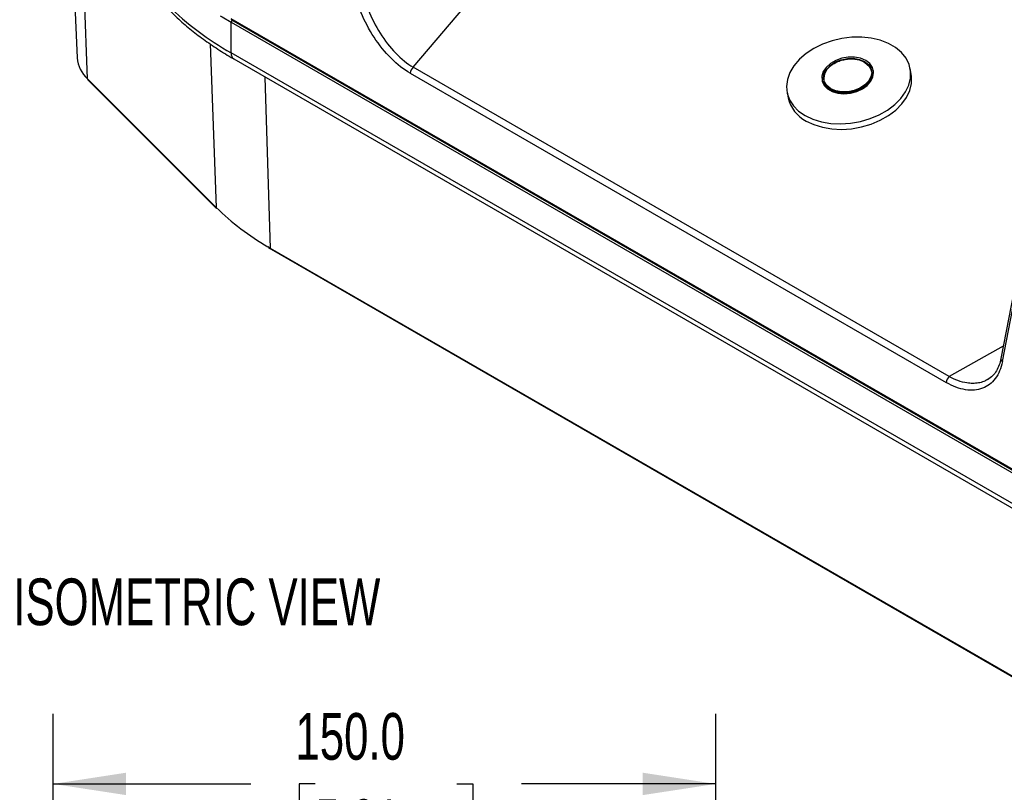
# Model space of a CAD drawing. Header units: millimetres. Extents: x 32 to 1494, y 32 to 1048.
# Tile 22 of 27: x 926 to 1149, y 683 to 858. Entities that reach past the tile are written whole.
import ezdxf

# ---------------------------------------------------------------- set-up
doc = ezdxf.new("R2010")
doc.units = ezdxf.units.MM
doc.header["$LTSCALE"] = 5
doc.layers.add('DIMENSIONS', color=140, linetype='Continuous', lineweight=25)
doc.layers.add('TEXT', color=140, linetype='Continuous', lineweight=25)
doc.styles.add('SLDTEXTSTYLE0', font='TXT', dxfattribs={"width": 0.7})
doc.dimstyles.new('SLDDIMSTYLE0', dxfattribs={"dimtxt": 10.790039, "dimasz": 16.51, "dimexe": 0, "dimexo": 0.0625, "dimgap": 2.69751, "dimtad": 0, "dimtih": 1, "dimtoh": 1, "dimrnd": 1e-09, "dimzin": 4, "dimdsep": 46, "dimtxsty": 'SLDTEXTSTYLE0', "dimsah": 1, "dimcen": 0.09, "dimadec": 0, "dimazin": 1, "dimtfac": 1, "dimtofl": 0, "dimtmove": 0, "dimatfit": 3, "dimfxl": 0, "dimfrac": 2, "dimtolj": 1, "dimtzin": 12, "dimarcsym": 0})

# ---------------------------------------------------------------- blocks, each defined once
blk = doc.blocks.new('_D_4')
at = {"layer": 'DIMENSIONS'}
for p, q in [((933.71, 618), (933.71, 700.37)), ((1083.71, 604.14), (1083.71, 700.37)), ((933.71, 684.49), (978.43, 684.49)), ((993.05, 684.49), (989.43, 684.49)), ((989.43, 684.49), (989.43, 667.34)), ((1025.12, 684.49), (1028.74, 684.49)), ((1028.74, 684.49), (1028.74, 667.34)), ((1083.71, 684.49), (1039.74, 684.49)), ((989.43, 667.34), (993.05, 667.34)), ((1028.74, 667.34), (1025.12, 667.34))]:
    blk.add_line(p, q, dxfattribs=at)
for points in [[(933.71, 684.49), (950.22, 681.95), (950.22, 687.03)], [(1083.71, 684.49), (1067.2, 687.03), (1067.2, 681.95)]]:
    blk.add_solid(points, dxfattribs=at)
at = {"layer": 'DIMENSIONS', "char_height": 10.583, "attachment_point": 1, "style": 'SLDTEXTSTYLE0'}
for s, insert in [('150.0', (988.56, 700.55)), ('5.91', (993.05, 680.99))]:
    blk.add_mtext(s, dxfattribs=dict(at, insert=insert))

msp = doc.modelspace()

# ---------------------------------------------------------------- linework, layer by layer
for p, q in [((1015.231837, 846.831763), (1091.555643, 937.06477)), ((937.742372, 882.033912), (939.156013, 848.98927)), ((941.480724, 844.217208), (940.152987, 879.623558)), ((1176.463708, 740.969649), (974.017233, 857.839511)), ((974.017233, 857.02297), (1176.463708, 740.153108)), ((974.017233, 850.082373), (974.017233, 857.02297)), ((974.120807, 857.610589), (1176.567282, 740.740726)), ((969.243537, 852.143184), (970.633885, 815.067205)), ((1176.463708, 733.212511), (974.017233, 850.082373)), ((974.638676, 848.708839), (1177.08515, 731.838977)), ((1117.428031, 848.006786), (1118.510643, 847.036702)), ((1014.549718, 845.477163), (1135.931223, 775.405112)), ((1136.613341, 776.759712), (1015.231837, 846.831763)), ((1119.408167, 846.039428), (1119.380432, 846.183553)), ((1128.002386, 845.301859), (1127.766639, 846.526928)), ((970.633885, 815.067205), (941.480724, 844.217208)), ((941.559939, 844.022117), (970.7131, 814.872115)), ((982.932827, 805.814269), (981.738773, 844.61004)), ((1107.793032, 843.953718), (1107.820767, 843.809593)), ((1099.878321, 841.160206), (1100.114068, 839.935137)), ((1155.441859, 817.885257), (1148.297496, 780.861731)), ((1148.627231, 780.144519), (1155.757191, 817.093406)), ((982.932827, 805.814269), (982.337397, 806.161784)), ((982.454633, 805.948849), (983.055648, 805.610997)), ((1185.379302, 688.944406), (982.932827, 805.814269)), ((983.036185, 805.59947), (1185.48266, 688.729608)), ((1148.839807, 783.672097), (1136.613341, 776.759712))]:
    msp.add_line(p, q)
at = {"flags": 128}
for points in [[(971.523425, 858.521379), (971.969077, 858.244686), (974.017233, 857.02297)], [(1103.976551, 835.885691), (1105.71473, 835.058919), (1107.662895, 834.459666), (1109.77059, 834.103451), (1111.983226, 833.999499), (1114.243499, 834.150504), (1116.492867, 834.552554), (1118.673074, 835.195236), (1120.727652, 836.061906), (1122.603391, 837.130116), (1124.251708, 838.372202), (1125.629914, 839.755993), (1126.702314, 841.24565), (1127.441133, 842.802591), (1127.827235, 844.386493), (1127.850622, 845.956334), (1127.510688, 847.471455), (1126.816235, 848.892616), (1125.785252, 850.183009), (1124.444439, 851.309214), (1122.828523, 852.242063), (1120.979355, 852.957395), (1118.944828, 853.436683), (1116.777634, 853.667515), (1114.533904, 853.643912), (1112.271748, 853.366485), (1110.049755, 852.842419), (1107.925474, 852.085288), (1105.953923, 851.114701), (1104.186162, 849.955795), (1102.667978, 848.638586), (1101.438689, 847.197188), (1100.530133, 845.668933), (1099.965843, 844.093402), (1099.760432, 842.5114), (1099.919221, 840.963901), (1100.438097, 839.490984), (1101.303621, 838.130796), (1102.493377, 836.918567), (1103.976551, 835.885691)], [(1117.677646, 848.375078), (1116.511606, 848.870145), (1115.161785, 849.12635), (1113.712997, 849.127594), (1112.256276, 848.873799), (1110.883153, 848.380911), (1109.679905, 847.679901), (1108.722138, 846.814815), (1108.070031, 845.840011), (1107.764558, 844.816738), (1107.824914, 843.809293), (1108.247307, 842.880977), (1109.005195, 842.09012), (1110.050958, 841.486414), (1111.318886, 841.107792), (1112.729312, 840.978044), (1114.193613, 841.105324), (1115.619781, 841.481633), (1116.918205, 842.083326), (1118.0073, 842.872598), (1118.818635, 843.799854), (1119.30123, 844.806833), (1119.424763, 845.830262), (1119.18147, 846.805835), (1118.586639, 847.672254), (1117.677646, 848.375078)], [(1117.400296, 848.150912), (1118.276922, 847.464806), (1118.833919, 846.615404), (1119.033329, 845.660593), (1118.861562, 844.665441), (1118.330325, 843.697766), (1117.475819, 842.823514), (1116.356279, 842.102263), (1115.047999, 841.583165), (1113.640135, 841.301596), (1112.228633, 841.276745), (1110.909682, 841.510305), (1109.773168, 841.98636), (1108.896543, 842.672466), (1108.339545, 843.521868), (1108.140135, 844.476679), (1108.311902, 845.471831), (1108.843139, 846.439506), (1109.697645, 847.313758), (1110.817185, 848.035009), (1112.125466, 848.554107), (1113.533329, 848.835675), (1114.944832, 848.860526), (1116.263782, 848.626966), (1117.400296, 848.150912)], [(1117.428031, 848.006786), (1116.291517, 848.482841), (1114.972567, 848.716401), (1113.561064, 848.69155), (1112.153201, 848.409981), (1110.84492, 847.890884), (1109.72538, 847.169632), (1108.870874, 846.29538), (1108.339637, 845.327705), (1108.16787, 844.332553), (1108.21356, 843.88518)], [(1104.212299, 834.660622), (1105.950477, 833.833851), (1107.898642, 833.234597), (1110.006337, 832.878382), (1112.218974, 832.77443), (1114.479246, 832.925435), (1116.728615, 833.327485), (1118.908821, 833.970167), (1120.9634, 834.836837), (1122.839139, 835.905048), (1124.487456, 837.147133), (1125.865662, 838.530924), (1126.938062, 840.020581), (1127.67688, 841.577522), (1128.062983, 843.161425), (1128.08637, 844.731265), (1128.002386, 845.301859)], [(1107.820767, 843.809593), (1107.852649, 843.665167), (1108.275042, 842.736851), (1109.03293, 841.945994), (1110.078693, 841.342288), (1111.346621, 840.963666), (1112.757047, 840.833918), (1114.221348, 840.961198), (1115.647516, 841.337507), (1116.94594, 841.9392), (1118.035035, 842.728472), (1118.84637, 843.655729), (1119.328966, 844.662708), (1119.452498, 845.686136), (1119.408167, 846.039428)]]:
    msp.add_lwpolyline(points, dxfattribs=at)
for centre, radius, start, end in [((1007.905382, 910.011995), 68.847412, 225.5757507, 240.51332751), ((974.255076, 857.809229), 0.239763, 172.74417053, 235.94364908), ((974.791089, 856.986541), 0.774712, 134.63241461, 177.30479838), ((975.44429, 849.900681), 1.438577, 172.74417044, 235.94364917), ((946.288423, 849.511551), 7.151506, 184.18809126, 227.75797474), ((1116.052013, 845.299493), 3.036917, 12.63604708, 63.05744565), ((1016.425969, 845.381406), 1.878693, 129.46590773, 177.07836617), ((941.761476, 844.217577), 0.280752, 180.07544184, 224.12295037), ((1107.82656, 841.69825), 7.911453, 192.87681831, 242.81667442), ((1011.843668, 857.082045), 58.851448, 225.55422183, 239.90941009), ((970.914637, 815.067575), 0.280752, 180.07544184, 224.12295037), ((983.176118, 805.799071), 0.243765, 176.42552622, 234.96706188), ((1149.032108, 780.765062), 0.740945, 172.50344641, 236.87733717), ((1137.807474, 775.309355), 1.878693, 129.46590773, 177.07836617)]:
    msp.add_arc(centre, radius, start, end)
for points, knots in [([(1003.664036, 865.162946), (1003.915298, 863.437567), (1004.402269, 861.616725), (1005.78813, 858.006188), (1006.68664, 856.217576), (1008.784794, 852.892688), (1009.983897, 851.357269), (1012.535319, 848.728499), (1013.886865, 847.635894), (1015.231837, 846.831763)], [0, 0, 0, 0, 0.25, 0.25, 0.5, 0.5, 0.75, 0.75, 1, 1, 1, 1]), ([(1014.549718, 845.477163), (1013.086947, 846.321603), (1011.614169, 847.472656), (1008.828166, 850.247484), (1007.515793, 851.870468), (1005.213006, 855.388836), (1004.223187, 857.283313), (1002.687903, 861.110868), (1002.14286, 863.042791), (1001.853711, 864.875068)], [0, 0, 0, 0, 0.25, 0.25, 0.5, 0.5, 0.75, 0.75, 1, 1, 1, 1]), ([(960.221552, 859.598791), (960.63563, 859.176416), (961.896455, 857.890331), (964.260803, 855.844433), (967.284078, 853.459953), (970.554141, 851.2014), (973.017265, 849.620159), (974.445613, 848.831465), (974.652354, 848.717308)], [0, 0, 0, 0, 0.1049735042, 0.3196331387, 0.5343659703, 0.7490766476, 0.9636811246, 1, 1, 1, 1]), ([(1108.220185, 844.724784), (1108.23216, 844.855574), (1108.267588, 845.242507), (1108.666413, 846.102581), (1109.626604, 847.223665), (1111.088245, 848.070445), (1112.445102, 848.516818), (1113.561392, 848.719001), (1114.675728, 848.757617), (1116.05699, 848.619117), (1116.887893, 848.248021), (1117.428031, 848.006786)], [0, 0, 0, 0, 0.0458935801, 0.1357733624, 0.3027376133, 0.4697018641, 0.5595816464, 0.6513688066, 0.7431559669, 0.8330357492, 1, 1, 1, 1]), ([(1118.977328, 846.019053), (1119.013976, 845.852743), (1119.105994, 845.435161), (1118.989651, 844.734897), (1118.57951, 843.747495), (1117.596556, 842.624996), (1116.141466, 841.778624), (1114.783676, 841.332193), (1113.667585, 841.130022), (1112.553196, 841.091402), (1111.17195, 841.229903), (1110.341043, 841.600999), (1109.800903, 841.842234)], [0, 0, 0, 0, 0.05489678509, 0.13783862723, 0.21905690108, 0.36993119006, 0.52080547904, 0.60202375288, 0.68496559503, 0.76790743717, 0.84912571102, 1, 1, 1, 1]), ([(1109.800903, 841.842234), (1109.366711, 842.16646), (1108.698787, 842.665223), (1108.281295, 843.482674), (1108.232435, 843.897041), (1108.213075, 844.061237)], [0, 0, 0, 0, 0.5286435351, 0.8132216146, 1, 1, 1, 1]), ([(1148.297646, 780.862503), (1148.180288, 780.366833), (1147.936873, 779.338743), (1147.307855, 778.029544), (1146.45257, 776.862145), (1145.671676, 776.331712), (1145.268979, 776.058174)], [0, 0, 0, 0, 0.2249232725, 0.4665223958, 0.7248923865, 1, 1, 1, 1]), ([(1148.627231, 780.144519), (1148.338081, 778.646086), (1147.793039, 777.343456), (1146.257755, 775.288503), (1145.267935, 774.536847), (1142.965149, 773.677219), (1141.652775, 773.569469), (1138.866773, 774.011291), (1137.393995, 774.560672), (1135.931223, 775.405112)], [0, 0, 0, 0, 0.25, 0.25, 0.5, 0.5, 0.75, 0.75, 1, 1, 1, 1]), ([(1145.259698, 776.076354), (1144.981647, 775.925628), (1144.345107, 775.58057), (1143.218241, 775.29394), (1141.939512, 775.180423), (1140.387517, 775.310477), (1138.609876, 775.757313), (1137.258651, 776.435721), (1136.613341, 776.759712)], [0, 0, 0, 0, 0.1197496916, 0.2741425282, 0.4286701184, 0.5767317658, 0.7978579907, 1, 1, 1, 1])]:
    msp.add_open_spline(points, degree=3, knots=knots)

# ---------------------------------------------------------------- texts
at = {"layer": 'TEXT', "insert": (924.671894, 731.028271), "char_height": 10.58333333, "attachment_point": 1, "style": 'SLDTEXTSTYLE0'}
msp.add_mtext('ISOMETRIC VIEW', dxfattribs=at)

# ---------------------------------------------------------------- dimensions: what is measured, and where the dimension line sits
at = {"layer": 'DIMENSIONS'}
dim = msp.add_linear_dim(base=(1083.711716, 684.492158), p1=(933.711716, 611.645649), p2=(1083.711716, 597.785595), dimstyle='SLDDIMSTYLE0', dxfattribs=at)
dim.commit()
dim.dimension.update_dxf_attribs({"geometry": '_D_4', "text_midpoint": (1009.084901, 684.492158), "dimtype": 160})

doc.saveas('drawing.dxf')
